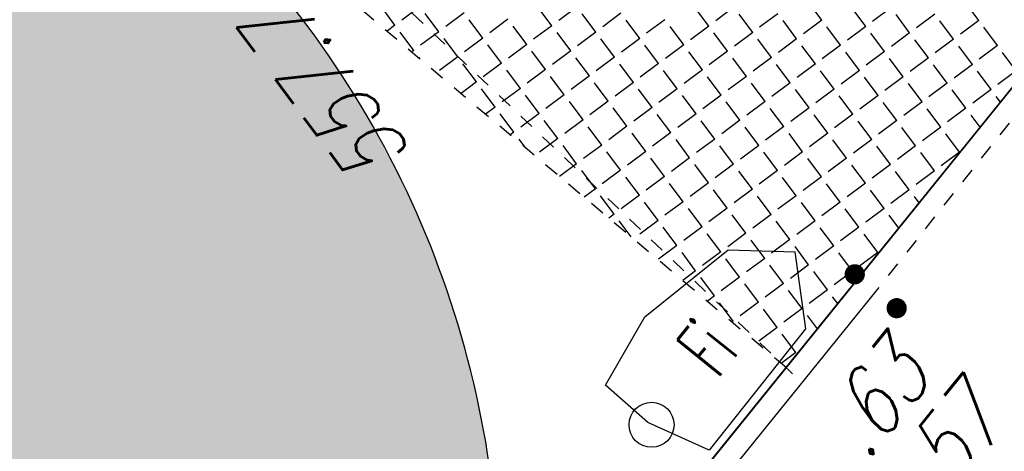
# Model space of a CAD drawing. Header units: metres. Extents: x 2 to 485, y 6 to 594.
# Tile 57 of 176: x 251.26 to 257.84, y 202.47 to 205.36. Entities that reach past the tile are written whole.
import ezdxf
from ezdxf.enums import TextEntityAlignment as Align

# ---------------------------------------------------------------- set-up
doc = ezdxf.new("R2010")
doc.units = ezdxf.units.M
doc.header["$LTSCALE"] = 0.0125
for name, pattern in [('260241_A_bea$0$GESTRICHELT', [0.4, 0.2, -0.2]), ('260241_A_bea$0$PUNKTIERT', [0.2, 0, -0.2]), ('GESTRICHELT', [0.4, 0.2, -0.2]), ('GEWOFAG_Hof 3_141022_Grundriss_bea$0$AUSGEZOGEN', [0])]:
    doc.linetypes.add(name, pattern=pattern)
for name, color, linetype in [('260241_A_bea$0$B07_FLSTGR', 9, 'Continuous'), ('260241_A_bea$0$B23_EINFASS', 5, 'Continuous'), ('260241_A_bea$0$B24_EINFASS_GESTR', 5, 'Continuous'), ('260241_A_bea$0$B25_EINFASS_GEPKT', 7, '260241_A_bea$0$PUNKTIERT'), ('260241_A_bea$0$B30_BEWSYM', 3, 'Continuous'), ('260241_A_bea$0$B53_HAUPTHOEHEN', 4, 'Continuous'), ('260241_A_bea$0$B54_HOEHEN', 253, 'Continuous'), ('f_feuerwehr', 10, 'Continuous'), ('f_schraff', 251, 'Continuous')]:
    doc.layers.add(name, color=color, linetype=linetype)
doc.layers.add('260241_A_bea$0$f_fill_baum', color=86, linetype='Continuous', lineweight=18)
doc.layers.add('GEWOFAG_Hof 3_141022_Grundriss_bea$0$STANDARD', color=7, linetype='GEWOFAG_Hof 3_141022_Grundriss_bea$0$AUSGEZOGEN', lineweight=13)
doc.styles.add('260241_A_bea$0$ROMANS', font='ROMANS')
doc.styles.add('260241_A_bea$0$SYMTEXT', font='SIMPLEX', dxfattribs={"width": 0.8})

# ---------------------------------------------------------------- blocks, each defined once
blk = doc.blocks.new('260241_A_bea$0$HOEHENPKT_DOPP')
at = {"const_width": 0.15}
for points in [[(-0.075, 0.4, 1), (0.075, 0.4, 1)], [(-0.075, -0.4, 1), (0.075, -0.4, 1)]]:
    blk.add_lwpolyline(points, format="xyb", close=True, dxfattribs=at)

msp = doc.modelspace()

# ---------------------------------------------------------------- hatches: boundary and pattern name
at = {"layer": '260241_A_bea$0$f_fill_baum'}
h = msp.add_hatch(color=256, dxfattribs=at)
h.dxf.hatch_style = 1
edge = h.paths.add_edge_path()
edge.add_arc((249.026, 202.4141), 6.513, 228.1144, 265.45806)
edge.add_arc((248.9503, 201.4614), 5.5573, 265.45806, 306.01516)
edge.add_arc((249.0147, 201.3729), 5.4478, 306.01516, 356.10122)
edge.add_arc((247.9806, 201.4433), 6.4843, 356.10122, 401.76085)
edge.add_arc((247.9393, 201.4065), 6.5397, 41.76085, 86.92486)
edge.add_arc((247.9956, 202.456), 5.4887, 86.92486, 136.48824)
edge.add_arc((248.0517, 202.4028), 5.5659, 136.48824, 184.37011)
edge.add_arc((249.0868, 202.4819), 6.604, 184.37011, 228.1144)

# ---------------------------------------------------------------- linework, layer by layer
at = {"color": 252}
for p, q in [((255.4341, 203.3734), (255.9923, 203.8201)), ((255.9923, 203.8201), (256.4367, 203.8071)), ((256.4367, 203.8071), (256.5071, 203.2914)), ((255.1731, 202.9159), (255.4341, 203.3734)), ((256.5071, 203.2914), (255.865, 202.4817)), ((255.4556, 202.6676), (255.1731, 202.9159)), ((255.865, 202.4817), (255.4556, 202.6676))]:
    msp.add_line(p, q, dxfattribs=at)
msp.add_ellipse((255.4795, 202.6513), major_axis=(0.1061, 0.1061), ratio=1, start_param=5.497787, end_param=11.780972, dxfattribs=at)
at = {"layer": '260241_A_bea$0$B07_FLSTGR', "color": 30, "linetype": 'Continuous'}
msp.add_line((147.9715, 68.7603), (322.4815, 284.9103), dxfattribs=at)
at = {"layer": '260241_A_bea$0$B23_EINFASS', "color": 252, "linetype": 'Continuous'}
msp.add_line((256.9765, 203.5433), (252.0435, 197.4383), dxfattribs=at)
at = {"layer": '260241_A_bea$0$B24_EINFASS_GESTR', "color": 252, "linetype": '260241_A_bea$0$GESTRICHELT'}
msp.add_line((258.8605, 205.9203), (256.9765, 203.5433), dxfattribs=at)
at = {"layer": '260241_A_bea$0$B25_EINFASS_GEPKT', "color": 7, "linetype": '260241_A_bea$0$PUNKTIERT', "ltscale": 0.5}
msp.add_line((253.7367, 205.5383), (256.4833, 202.9329), dxfattribs=at)
at = {"layer": '260241_A_bea$0$B30_BEWSYM'}
msp.add_lwpolyline([(244.6776, 197.5653, 0.1644), (248.5102, 195.9216, 0.178834), (252.218, 196.9663, 0.222089), (254.4499, 201.0024, 0.201906), (252.8174, 205.762, 0.199656), (248.2901, 207.9367, 0.219697), (244.0151, 206.2349, 0.212018), (242.502, 201.9787, 0.193223)], format="xyb", close=True, dxfattribs=at)
at = {"layer": 'f_feuerwehr', "linetype": 'GESTRICHELT'}
msp.add_line((256.3775, 203.0332), (249.4112, 208.9081), dxfattribs=at)
at = {"layer": 'f_schraff', "linetype": 'Continuous'}
for p, q in [((256.6165, 205.3547), (256.5254, 205.4768)), ((257.6643, 205.3521), (257.5731, 205.4742)), ((253.7665, 205.3198), (253.6754, 205.442)), ((253.9345, 205.4451), (253.8123, 205.354)), ((254.0598, 205.2772), (253.9687, 205.3993)), ((254.2278, 205.4025), (254.1056, 205.3114)), ((254.8143, 205.3172), (254.7231, 205.4394)), ((254.9822, 205.4425), (254.8601, 205.3514)), ((255.1075, 205.2746), (255.0164, 205.3967)), ((255.2755, 205.3999), (255.1534, 205.3088)), ((255.862, 205.3146), (255.7709, 205.4368)), ((256.03, 205.4399), (255.9078, 205.3488)), ((256.1553, 205.272), (256.0642, 205.3941)), ((256.3232, 205.3973), (256.2011, 205.3062)), ((256.9098, 205.312), (256.8186, 205.4342)), ((257.0777, 205.4373), (256.9556, 205.3462)), ((257.203, 205.2694), (257.1119, 205.3915)), ((257.371, 205.3947), (257.2488, 205.3036)), ((254.3531, 205.2346), (254.2619, 205.3567)), ((254.521, 205.3599), (254.3989, 205.2687)), ((255.4008, 205.232), (255.3097, 205.3541)), ((255.5688, 205.3573), (255.4466, 205.2661)), ((256.4486, 205.2293), (256.3574, 205.3515)), ((256.6165, 205.3547), (256.4944, 205.2635)), ((257.4963, 205.2267), (257.4052, 205.3489)), ((257.6643, 205.3521), (257.5421, 205.2609)), ((253.7665, 205.3198), (253.7139, 205.2805)), ((253.8918, 205.1519), (253.8007, 205.274)), ((254.0598, 205.2772), (253.9377, 205.1861)), ((254.6463, 205.1919), (254.5552, 205.3141)), ((254.8143, 205.3172), (254.6921, 205.2261)), ((254.9396, 205.1493), (254.8485, 205.2714)), ((255.1075, 205.2746), (254.9854, 205.1835)), ((255.6941, 205.1893), (255.6029, 205.3115)), ((255.862, 205.3146), (255.7399, 205.2235)), ((255.9873, 205.1467), (255.8962, 205.2688)), ((256.1553, 205.272), (256.0331, 205.1809)), ((256.7418, 205.1867), (256.6507, 205.3089)), ((256.9098, 205.312), (256.7876, 205.2209)), ((257.0351, 205.1441), (256.944, 205.2662)), ((257.203, 205.2694), (257.0809, 205.1782)), ((257.7896, 205.1841), (257.6984, 205.3063)), ((254.1851, 205.1092), (254.094, 205.2314)), ((254.3531, 205.2346), (254.2309, 205.1434)), ((254.6463, 205.1919), (254.5242, 205.1008)), ((255.2329, 205.1066), (255.1417, 205.2288)), ((255.4008, 205.232), (255.2787, 205.1408)), ((256.2806, 205.104), (256.1895, 205.2262)), ((256.4486, 205.2293), (256.3264, 205.1382)), ((257.3284, 205.1014), (257.2372, 205.2236)), ((257.4963, 205.2267), (257.3742, 205.1356)), ((253.8918, 205.1519), (253.8784, 205.1418)), ((254.4784, 205.0666), (254.3872, 205.1887)), ((254.7716, 205.024), (254.6805, 205.1461)), ((254.9396, 205.1493), (254.8174, 205.0581)), ((255.5261, 205.064), (255.435, 205.1861)), ((255.6941, 205.1893), (255.5719, 205.0982)), ((255.8194, 205.0214), (255.7283, 205.1435)), ((255.9873, 205.1467), (255.8652, 205.0555)), ((256.5739, 205.0614), (256.4827, 205.1835)), ((256.7418, 205.1867), (256.6197, 205.0956)), ((256.8671, 205.0188), (256.776, 205.1409)), ((257.0351, 205.1441), (256.9129, 205.0529)), ((257.6216, 205.0588), (257.5305, 205.1809)), ((257.7896, 205.1841), (257.6674, 205.093)), ((257.9149, 205.0162), (257.8237, 205.1383)), ((253.9349, 205.0942), (253.926, 205.1061)), ((254.1851, 205.1092), (254.063, 205.0181)), ((254.3104, 204.9413), (254.2193, 205.0634)), ((254.4784, 205.0666), (254.3562, 204.9755)), ((255.0649, 204.9813), (254.9738, 205.1035)), ((255.2329, 205.1066), (255.1107, 205.0155)), ((255.3582, 204.9387), (255.267, 205.0608)), ((255.5261, 205.064), (255.404, 204.9729)), ((256.1127, 204.9787), (256.0215, 205.1009)), ((256.2806, 205.104), (256.1585, 205.0129)), ((256.5739, 205.0614), (256.4517, 204.9703)), ((257.1604, 204.9761), (257.0693, 205.0983)), ((257.3284, 205.1014), (257.2062, 205.0103)), ((254.6037, 204.8987), (254.5126, 205.0208)), ((254.7716, 205.024), (254.6495, 204.9328)), ((255.6514, 204.896), (255.5603, 205.0182)), ((255.8194, 205.0214), (255.6972, 204.9302)), ((256.4059, 204.9361), (256.3148, 205.0582)), ((256.6992, 204.8934), (256.608, 205.0156)), ((256.8671, 205.0188), (256.745, 204.9276)), ((257.4537, 204.9335), (257.3625, 205.0556)), ((257.6216, 205.0588), (257.4995, 204.9677)), ((257.7469, 204.8908), (257.6558, 205.013)), ((257.9149, 205.0162), (257.7927, 204.925)), ((254.3104, 204.9413), (254.2074, 204.8644)), ((254.897, 204.856), (254.8058, 204.9782)), ((255.0649, 204.9813), (254.9428, 204.8902)), ((255.1902, 204.8134), (255.0991, 204.9355)), ((255.3582, 204.9387), (255.236, 204.8475)), ((255.9447, 204.8534), (255.8536, 204.9756)), ((256.1127, 204.9787), (255.9905, 204.8876)), ((256.238, 204.8108), (256.1468, 204.9329)), ((256.4059, 204.9361), (256.2838, 204.8449)), ((256.9924, 204.8508), (256.9013, 204.973)), ((257.1604, 204.9761), (257.0383, 204.885)), ((257.2857, 204.8082), (257.1946, 204.9303)), ((257.4537, 204.9335), (257.3315, 204.8423)), ((254.4357, 204.7733), (254.3446, 204.8955)), ((254.6037, 204.8987), (254.4815, 204.8075)), ((255.4835, 204.7707), (255.3923, 204.8929)), ((255.6514, 204.896), (255.5293, 204.8049)), ((256.5312, 204.7681), (256.4401, 204.8903)), ((256.6992, 204.8934), (256.577, 204.8023)), ((257.579, 204.7655), (257.4878, 204.8877)), ((257.7469, 204.8908), (257.6248, 204.7997)), ((254.729, 204.7307), (254.6379, 204.8528)), ((254.897, 204.856), (254.7748, 204.7649)), ((255.0223, 204.6881), (254.9311, 204.8102)), ((255.1902, 204.8134), (255.0681, 204.7222)), ((255.7767, 204.7281), (255.6856, 204.8502)), ((255.9447, 204.8534), (255.8226, 204.7623)), ((256.07, 204.6855), (255.9789, 204.8076)), ((256.238, 204.8108), (256.1158, 204.7196)), ((256.8245, 204.7255), (256.7334, 204.8476)), ((256.9924, 204.8508), (256.8703, 204.7597)), ((257.1178, 204.6829), (257.0266, 204.805)), ((257.2857, 204.8082), (257.1636, 204.717)), ((257.8096, 204.8069), (257.7811, 204.845)), ((254.4357, 204.7733), (254.3719, 204.7257)), ((255.3155, 204.6454), (255.2244, 204.7676)), ((255.4835, 204.7707), (255.3613, 204.6796)), ((256.3633, 204.6428), (256.2721, 204.765)), ((256.5312, 204.7681), (256.4091, 204.677)), ((257.411, 204.6402), (257.3199, 204.7624)), ((257.579, 204.7655), (257.4568, 204.6744)), ((254.5611, 204.6054), (254.4699, 204.7275)), ((254.729, 204.7307), (254.6069, 204.6396)), ((254.8543, 204.5627), (254.7632, 204.6849)), ((255.0223, 204.6881), (254.9001, 204.5969)), ((255.6088, 204.6028), (255.5177, 204.7249)), ((255.7767, 204.7281), (255.6546, 204.637)), ((255.9021, 204.5601), (255.8109, 204.6823)), ((256.07, 204.6855), (255.9479, 204.5943)), ((256.6565, 204.6002), (256.5654, 204.7223)), ((256.8245, 204.7255), (256.7023, 204.6344)), ((256.9498, 204.5575), (256.8587, 204.6797)), ((257.1178, 204.6829), (256.9956, 204.5917)), ((257.6737, 204.6386), (257.6132, 204.7197)), ((254.5611, 204.6054), (254.5364, 204.587)), ((255.1476, 204.5201), (255.0564, 204.6423)), ((255.3155, 204.6454), (255.1934, 204.5543)), ((255.6088, 204.6028), (255.4867, 204.5116)), ((256.1953, 204.5175), (256.1042, 204.6397)), ((256.3633, 204.6428), (256.2411, 204.5517)), ((256.6565, 204.6002), (256.5344, 204.509)), ((257.2431, 204.5149), (257.1519, 204.6371)), ((257.411, 204.6402), (257.2889, 204.5491)), ((254.6397, 204.5), (254.5952, 204.5596)), ((254.8543, 204.5627), (254.7322, 204.4716)), ((255.4408, 204.4775), (255.3497, 204.5996)), ((255.7341, 204.4348), (255.643, 204.557)), ((255.9021, 204.5601), (255.7799, 204.469)), ((256.4886, 204.4749), (256.3975, 204.597)), ((256.7819, 204.4322), (256.6907, 204.5544)), ((256.9498, 204.5575), (256.8277, 204.4664)), ((257.5363, 204.4723), (257.4452, 204.5944)), ((254.9796, 204.3948), (254.8885, 204.5169)), ((255.1476, 204.5201), (255.0254, 204.429)), ((255.2729, 204.3522), (255.1818, 204.4743)), ((255.4408, 204.4775), (255.3187, 204.3863)), ((256.0274, 204.3922), (255.9362, 204.5143)), ((256.1953, 204.5175), (256.0732, 204.4264)), ((256.3206, 204.3496), (256.2295, 204.4717)), ((256.4886, 204.4749), (256.3664, 204.3837)), ((257.0751, 204.3896), (256.984, 204.5117)), ((257.2431, 204.5149), (257.1209, 204.4238)), ((257.3684, 204.347), (257.2773, 204.4691)), ((257.5363, 204.4723), (257.4142, 204.3811)), ((255.5662, 204.3095), (255.475, 204.4317)), ((255.7341, 204.4348), (255.612, 204.3437)), ((256.6139, 204.3069), (256.5228, 204.4291)), ((256.7819, 204.4322), (256.6597, 204.3411)), ((254.9796, 204.3948), (254.8655, 204.3096)), ((255.1049, 204.2268), (255.0138, 204.349)), ((255.2729, 204.3522), (255.1507, 204.261)), ((255.8594, 204.2669), (255.7683, 204.389)), ((256.0274, 204.3922), (255.9052, 204.3011)), ((256.1527, 204.2242), (256.0616, 204.3464)), ((256.3206, 204.3496), (256.1985, 204.2584)), ((256.9072, 204.2643), (256.816, 204.3864)), ((257.0751, 204.3896), (256.953, 204.2985)), ((257.2004, 204.2216), (257.1093, 204.3438)), ((257.3684, 204.347), (257.2462, 204.2558)), ((255.3982, 204.1842), (255.3071, 204.3064)), ((255.5662, 204.3095), (255.444, 204.2184)), ((256.446, 204.1816), (256.3548, 204.3037)), ((256.6139, 204.3069), (256.4918, 204.2158)), ((255.1049, 204.2268), (255.03, 204.1709)), ((255.6915, 204.1416), (255.6003, 204.2637)), ((255.8594, 204.2669), (255.7373, 204.1757)), ((255.9847, 204.0989), (255.8936, 204.2211)), ((256.1527, 204.2242), (256.0305, 204.1331)), ((256.7392, 204.139), (256.6481, 204.2611)), ((256.9072, 204.2643), (256.785, 204.1731)), ((257.0325, 204.0963), (256.9413, 204.2185)), ((257.2004, 204.2216), (257.0783, 204.1305)), ((255.2303, 204.0589), (255.1391, 204.181)), ((255.3982, 204.1842), (255.2761, 204.0931)), ((255.6915, 204.1416), (255.5693, 204.0504)), ((256.278, 204.0563), (256.1869, 204.1784)), ((256.446, 204.1816), (256.3238, 204.0905)), ((257.266, 204.1337), (257.2346, 204.1758)), ((255.5235, 204.0163), (255.4324, 204.1384)), ((255.8168, 203.9736), (255.7256, 204.0958)), ((255.9847, 204.0989), (255.8626, 204.0078)), ((256.5713, 204.0137), (256.4801, 204.1358)), ((256.7392, 204.139), (256.6171, 204.0478)), ((256.8645, 203.971), (256.7734, 204.0932)), ((257.0325, 204.0963), (256.9103, 204.0052)), ((255.2303, 204.0589), (255.1945, 204.0322)), ((255.3445, 203.9057), (255.2644, 204.0131)), ((255.5235, 204.0163), (255.4014, 203.9251)), ((256.1101, 203.931), (256.0189, 204.0531)), ((256.278, 204.0563), (256.1559, 203.9652)), ((256.4033, 203.8883), (256.3122, 204.0105)), ((256.5713, 204.0137), (256.4491, 203.9225)), ((257.1302, 203.9654), (257.0667, 204.0505)), ((255.6488, 203.8483), (255.5577, 203.9704)), ((255.8168, 203.9736), (255.6946, 203.8825)), ((256.6966, 203.8457), (256.6054, 203.9678)), ((256.8645, 203.971), (256.7424, 203.8799)), ((255.9421, 203.8057), (255.851, 203.9278)), ((256.1101, 203.931), (255.9879, 203.8398)), ((256.2354, 203.763), (256.1442, 203.8852)), ((256.4033, 203.8883), (256.2812, 203.7972)), ((256.9898, 203.8031), (256.8987, 203.9252)), ((255.6488, 203.8483), (255.5267, 203.7572)), ((256.5286, 203.7204), (256.4375, 203.8425)), ((256.6966, 203.8457), (256.5744, 203.7546)), ((255.7741, 203.6803), (255.683, 203.8025)), ((255.9421, 203.8057), (255.82, 203.7145)), ((256.0674, 203.6377), (255.9763, 203.7599)), ((256.2354, 203.763), (256.1132, 203.6719)), ((256.8219, 203.6777), (256.7308, 203.7999)), ((256.9898, 203.8031), (256.8677, 203.7119)), ((255.7741, 203.6803), (255.688, 203.6161)), ((256.3607, 203.5951), (256.2695, 203.7172)), ((256.5286, 203.7204), (256.4065, 203.6292)), ((255.8995, 203.5124), (255.8083, 203.6345)), ((256.0674, 203.6377), (255.9453, 203.5466)), ((256.6539, 203.5524), (256.5628, 203.6746)), ((256.8219, 203.6777), (256.6997, 203.5866)), ((256.8584, 203.6288), (256.8561, 203.6319)), ((256.1927, 203.4698), (256.1016, 203.5919)), ((256.3607, 203.5951), (256.2385, 203.5039)), ((256.486, 203.4271), (256.3949, 203.5493)), ((256.6539, 203.5524), (256.5318, 203.4613)), ((255.8995, 203.5124), (255.8526, 203.4774)), ((256.7225, 203.4605), (256.6881, 203.5066)), ((256.0248, 203.3444), (255.9336, 203.4666)), ((256.1927, 203.4698), (256.0706, 203.3786)), ((256.318, 203.3018), (256.2269, 203.424)), ((256.486, 203.4271), (256.3638, 203.336)), ((256.5867, 203.2922), (256.5202, 203.3813)), ((256.0248, 203.3444), (256.0171, 203.3387)), ((256.318, 203.3018), (256.1959, 203.2107)), ((256.4434, 203.1339), (256.3522, 203.256)), ((256.4434, 203.1339), (256.3461, 203.0613))]:
    msp.add_line(p, q, dxfattribs=at)
at = {"layer": 'GEWOFAG_Hof 3_141022_Grundriss_bea$0$STANDARD', "color": 7, "linetype": 'GEWOFAG_Hof 3_141022_Grundriss_bea$0$AUSGEZOGEN', "lineweight": 18}
msp.add_line((277.9541, 229.7582), (254.6652, 200.9123), dxfattribs=at)
at = {"layer": 'GEWOFAG_Hof 3_141022_Grundriss_bea$0$STANDARD', "color": 7, "linetype": 'GEWOFAG_Hof 3_141022_Grundriss_bea$0$AUSGEZOGEN', "lineweight": 25}
msp.add_line((277.9541, 229.7582), (254.6652, 200.9123), dxfattribs=at)

# ---------------------------------------------------------------- block references
at = {"layer": '260241_A_bea$0$B54_HOEHEN', "color": 252, "xscale": 0.449999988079, "yscale": 0.449999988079, "rotation": 51.02999961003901}
msp.add_blockref('260241_A_bea$0$HOEHENPKT_DOPP', (256.9765, 203.5433), dxfattribs=at)

# ---------------------------------------------------------------- texts
at = {"color": 252, "style": '260241_A_bea$0$SYMTEXT', "oblique": 0, "width": 0.56}
msp.add_text('Fi', height=0.375, rotation=51.06172, dxfattribs=at).set_placement((255.9215, 202.9553))
at = {"layer": '260241_A_bea$0$B53_HAUPTHOEHEN', "color": 252, "style": '260241_A_bea$0$ROMANS', "oblique": 15.00004, "width": 0.75}
msp.add_text('557.76', height=0.45, rotation=126.64184, dxfattribs=at).set_placement((252.9435, 205.7437), align=Align.RIGHT)
at = {"layer": '260241_A_bea$0$B54_HOEHEN', "color": 252, "style": '260241_A_bea$0$ROMANS', "oblique": 15.00004, "width": 0.75}
for s, p in [('.63', (257.1939, 203.1036)), ('.57', (257.6895, 202.8024))]:
    msp.add_text(s, height=0.45, rotation=51.08412, dxfattribs=at).set_placement(p, align=Align.MIDDLE_RIGHT)

doc.saveas('drawing.dxf')
